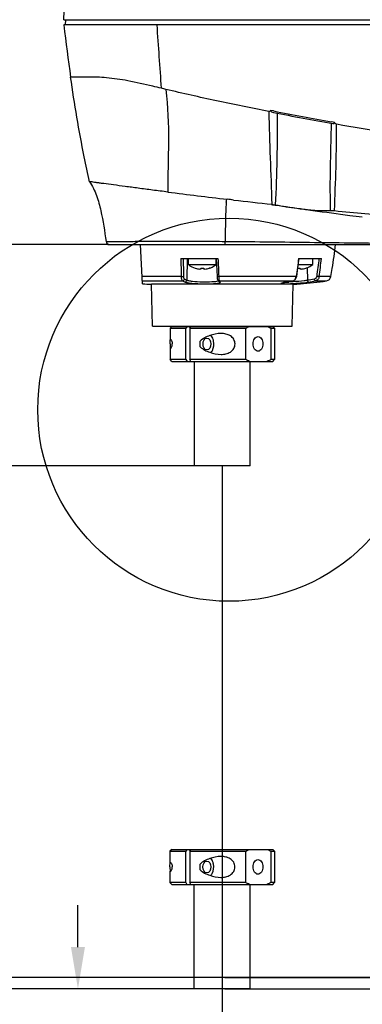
# Model space of a CAD drawing. Header units: millimetres. Extents: x 4086 to 8318, y 123 to 1549.
# Tile 33 of 56: x 6645 to 6694, y 987 to 1129. Entities that reach past the tile are written whole.
import ezdxf

# ---------------------------------------------------------------- set-up
doc = ezdxf.new("R2010")
doc.units = ezdxf.units.MM
doc.styles.get("Standard").update_dxf_attribs({"font": 'SourceHanSansCN-Normal.ttf'})
doc.dimstyles.get("Standard").update_dxf_attribs({"dimscale": 6, "dimtxt": 5, "dimasz": 3, "dimexe": 0.18, "dimexo": 0.0625, "dimgap": 0.8, "dimtad": 1, "dimtoh": 1, "dimdec": 1, "dimlfac": 2, "dimzin": 0, "dimdsep": 46, "dimtxsty": 'Standard', "dimcen": 0.09, "dimclrd": 256, "dimclre": 256, "dimclrt": 256, "dimadec": 0, "dimazin": 2, "dimtfac": 1, "dimtdec": 1, "dimtofl": 0, "dimtmove": 0, "dimatfit": 3, "dimfxl": 1, "dimtolj": 1, "dimtzin": 0, "dimarcsym": 0})

# ---------------------------------------------------------------- blocks, each defined once
blk = doc.blocks.new('*D729')
at = {"lineweight": -2}
for p, q in [((6657.46, 1096.36), (6593.91, 1096.36)), ((6594.99, 997.26), (6594.99, 1090.36)), ((6846.42, 991.26), (6593.91, 991.26))]:
    blk.add_line(p, q, dxfattribs=at)
for points in [[(6595.99, 1090.36), (6593.99, 1090.36), (6594.99, 1096.36)], [(6593.99, 997.26), (6595.99, 997.26), (6594.99, 991.26)]]:
    blk.add_solid(points)
at = {"layer": 'Defpoints', "color": 0}
for p in [(6594.99, 1096.36), (6657.84, 1096.36), (6846.79, 991.26)]:
    blk.add_point(p, dxfattribs=at)
at = {"insert": (6587.09, 1042.09), "char_height": 30, "attachment_point": 5, "rotation": 90}
blk.add_mtext('\\A1;\\A1;{\\H0.2x;210.2}', dxfattribs=at)
blk = doc.blocks.new('*D730')
at = {"lineweight": -2}
for p, q in [((6774.46, 1195.32), (6595.95, 1195.32)), ((6597.03, 1102.36), (6597.03, 1189.32)), ((6657.73, 1096.36), (6595.95, 1096.36))]:
    blk.add_line(p, q, dxfattribs=at)
for points in [[(6598.03, 1189.32), (6596.03, 1189.32), (6597.03, 1195.32)], [(6596.03, 1102.36), (6598.03, 1102.36), (6597.03, 1096.36)]]:
    blk.add_solid(points)
at = {"layer": 'Defpoints', "color": 0}
for p in [(6597.03, 1195.32), (6774.84, 1195.32), (6658.1, 1096.36)]:
    blk.add_point(p, dxfattribs=at)
at = {"insert": (6589.13, 1145.84), "char_height": 30, "attachment_point": 5, "rotation": 90}
blk.add_mtext('\\A1;\\A1;{\\H0.2x;197.9}', dxfattribs=at)
blk = doc.blocks.new('*D737')
at = {"lineweight": -2}
for p, q in [((6735.56, 1101.36), (6735.56, 1107.36)), ((6740.2, 1095.36), (6734.48, 1095.36)), ((6740.2, 1076.76), (6734.48, 1076.76)), ((6735.56, 1070.76), (6735.56, 1059.93)), ((6735.56, 1059.93), (6715.71, 1059.93))]:
    blk.add_line(p, q, dxfattribs=at)
for points in [[(6734.56, 1101.36), (6736.56, 1101.36), (6735.56, 1095.36)], [(6736.56, 1070.76), (6734.56, 1070.76), (6735.56, 1076.76)]]:
    blk.add_solid(points)
at = {"layer": 'Defpoints', "color": 0}
for p in [(6735.56, 1095.36), (6740.57, 1095.36), (6740.57, 1076.76)]:
    blk.add_point(p, dxfattribs=at)
at = {"insert": (6723.23, 1067.84), "char_height": 30, "attachment_point": 5}
blk.add_mtext('\\A1;\\A1;{\\H0.2x;37.2}', dxfattribs=at)
blk = doc.blocks.new('*D1024')
at = {"lineweight": -2}
for p, q in [((6701.63, 1003.26), (6716.93, 1003.26)), ((6701.63, 997.26), (6701.63, 1003.26)), ((6674.4, 991.26), (6702.71, 991.26)), ((6674.4, 989.61), (6702.71, 989.61)), ((6701.63, 983.61), (6701.63, 977.61))]:
    blk.add_line(p, q, dxfattribs=at)
for points in [[(6700.63, 997.26), (6702.63, 997.26), (6701.63, 991.26)], [(6702.63, 983.61), (6700.63, 983.61), (6701.63, 989.61)]]:
    blk.add_solid(points)
at = {"layer": 'Defpoints', "color": 0}
for p in [(6674.03, 991.26), (6701.63, 991.26), (6674.03, 989.61)]:
    blk.add_point(p, dxfattribs=at)
at = {"insert": (6711.68, 1011.17), "char_height": 30, "attachment_point": 5}
blk.add_mtext('\\A1;\\A1;{\\H0.2x;3.3}', dxfattribs=at)
blk = doc.blocks.new('*D1025')
at = {"lineweight": -2}
for p, q in [((6673.65, 1064.61), (6620.27, 1064.61)), ((6621.35, 995.61), (6621.35, 1058.61)), ((6673.64, 989.61), (6620.27, 989.61))]:
    blk.add_line(p, q, dxfattribs=at)
for points in [[(6622.35, 1058.61), (6620.35, 1058.61), (6621.35, 1064.61)], [(6620.35, 995.61), (6622.35, 995.61), (6621.35, 989.61)]]:
    blk.add_solid(points)
at = {"layer": 'Defpoints', "color": 0}
for p in [(6621.35, 1064.61), (6674.03, 1064.61), (6674.02, 989.61)]:
    blk.add_point(p, dxfattribs=at)
at = {"insert": (6613.45, 1027.11), "char_height": 30, "attachment_point": 5, "rotation": 90}
blk.add_mtext('\\A1;\\A1;{\\H0.2x;150}', dxfattribs=at)
blk = doc.blocks.new('*D1026')
at = {"lineweight": -2}
for p, q in [((6653.31, 995.61), (6653.31, 1001.61)), ((6673.64, 989.61), (6652.23, 989.61)), ((6673.64, 979.61), (6652.23, 979.61)), ((6653.31, 973.61), (6653.31, 964.19)), ((6653.31, 964.19), (6636.64, 964.19))]:
    blk.add_line(p, q, dxfattribs=at)
for points in [[(6652.31, 995.61), (6654.31, 995.61), (6653.31, 989.61)], [(6654.31, 973.61), (6652.31, 973.61), (6653.31, 979.61)]]:
    blk.add_solid(points)
at = {"layer": 'Defpoints', "color": 0}
for p in [(6651.5, 989.61), (6674.02, 989.61), (6674.02, 979.61)]:
    blk.add_point(p, dxfattribs=at)
at = {"insert": (6642.58, 972.3), "char_height": 30, "attachment_point": 5}
blk.add_mtext('\\A1;\\A1;{\\H0.2x;20*}', dxfattribs=at)
blk = doc.blocks.new('*D1031')
at = {"lineweight": -2}
for p, q in [((6666.4, 1234.66), (6558.74, 1234.66)), ((6559.82, 1228.66), (6559.82, 997.26)), ((6846.42, 991.26), (6558.74, 991.26))]:
    blk.add_line(p, q, dxfattribs=at)
for points in [[(6560.82, 1228.66), (6558.82, 1228.66), (6559.82, 1234.66)], [(6558.82, 997.26), (6560.82, 997.26), (6559.82, 991.26)]]:
    blk.add_solid(points)
at = {"layer": 'Defpoints', "color": 0}
for p in [(6666.78, 1234.66), (6559.82, 991.26), (6846.79, 991.26)]:
    blk.add_point(p, dxfattribs=at)
at = {"insert": (6551.91, 1112.96), "char_height": 30, "attachment_point": 5, "rotation": 90}
blk.add_mtext('\\A1;\\A1;{\\H0.2x;486.7}', dxfattribs=at)

msp = doc.modelspace()

# ---------------------------------------------------------------- linework, layer by layer
at = {"color": 7, "linetype": 'Continuous'}
for p, q in [((6651.3039, 1128.6117), (6786.2376, 1128.6117)), ((6651.527, 1127.8598), (6651.5533, 1128.6117)), ((6786.2769, 1127.8617), (6651.2769, 1127.8617)), ((6654.8102, 1120.3626), (6652.2553, 1120.3617)), ((6681.402, 1115.5207), (6680.9743, 1115.6051)), ((6689.6494, 1113.7553), (6689.6124, 1111.5977)), ((6689.9447, 1113.9173), (6689.6865, 1113.9634)), ((6690.1454, 1113.8815), (6689.9447, 1113.9173)), ((6689.6124, 1111.5977), (6689.6117, 1111.5628)), ((6675.6664, 1102.7473), (6674.72, 1102.8587)), ((6687.0543, 1101.2168), (6685.753, 1101.4027)), ((6657.8381, 1096.3617), (6744.7851, 1096.3617)), ((6662.5708, 1090.7542), (6662.2769, 1096.3617)), ((6668.0786, 1094.3617), (6673.4138, 1094.3617)), ((6668.9939, 1094.3617), (6668.9312, 1091.2359)), ((6669.1656, 1093.5), (6669.1656, 1094.3617)), ((6673.1656, 1093.5), (6673.1656, 1094.3617)), ((6673.1744, 1094.3617), (6673.2789, 1091.8059)), ((6684.9874, 1094.3617), (6688.2699, 1094.3617)), ((6687.0179, 1093.5), (6687.0179, 1094.3617)), ((6669.1656, 1093.5), (6673.1656, 1093.5)), ((6670.1618, 1092.9784), (6670.158, 1092.9718)), ((6670.9456, 1092.9784), (6670.9456, 1092.8403)), ((6671.3856, 1092.8403), (6671.3856, 1092.9784)), ((6672.1731, 1092.9718), (6672.1693, 1092.9784)), ((6684.9555, 1093.5), (6687.0179, 1093.5)), ((6685.2379, 1092.8403), (6685.2379, 1092.9784)), ((6686.0254, 1092.9718), (6686.0216, 1092.9784)), ((6686.2358, 1093.0492), (6686.256, 1091.2359)), ((6668.1504, 1091.7725), (6662.5174, 1091.7725)), ((6673.2789, 1091.8059), (6673.2854, 1091.6929)), ((6673.5209, 1091.7725), (6673.519, 1091.8162)), ((6684.6334, 1091.7725), (6673.5207, 1091.7725)), ((6684.504, 1091.3377), (6684.6582, 1091.5776)), ((6684.6582, 1091.5776), (6684.7133, 1091.7797)), ((6689.6199, 1091.7725), (6687.9376, 1091.7725)), ((6662.5492, 1091.1658), (6668.339, 1091.1658)), ((6664.0073, 1084.6617), (6663.8501, 1090.6617)), ((6684.2036, 1090.6617), (6663.8501, 1090.6617)), ((6673.3464, 1091.3357), (6673.3867, 1091.2628)), ((6673.3867, 1091.2628), (6673.3859, 1091.2639)), ((6673.4843, 1091.1415), (6673.554, 1091.0662)), ((6673.5857, 1091.1658), (6684.184, 1091.1658)), ((6683.1359, 1090.9609), (6683.596, 1091.0421)), ((6683.3085, 1090.9932), (6683.3293, 1090.9947)), ((6683.596, 1091.0421), (6684.0521, 1091.1332)), ((6684.0465, 1084.6617), (6684.2036, 1090.6617)), ((6684.0521, 1091.1332), (6684.2111, 1091.1685)), ((6684.184, 1091.1658), (6684.2111, 1091.1685)), ((6684.2111, 1091.1685), (6684.2114, 1091.1685)), ((6684.2114, 1091.1685), (6684.2837, 1091.1905)), ((6684.2837, 1091.1905), (6684.504, 1091.3377)), ((6687.4122, 1091.1658), (6689.0081, 1091.1658)), ((6666.7769, 1084.6117), (6666.5269, 1084.3617)), ((6668.9669, 1084.6117), (6668.8017, 1084.3617)), ((6669.3651, 1084.3617), (6669.5303, 1084.6117)), ((6681.2769, 1084.6117), (6681.5269, 1084.3617)), ((6666.5269, 1084.3617), (6666.5269, 1082.7365)), ((6666.5269, 1084.3617), (6668.8017, 1084.3617)), ((6668.8017, 1079.8617), (6668.8017, 1084.3617)), ((6669.3651, 1084.3617), (6669.3651, 1079.8617)), ((6669.3651, 1084.3617), (6677.406, 1084.3617)), ((6677.406, 1079.8617), (6677.406, 1084.3617)), ((6681.0221, 1084.3617), (6681.0221, 1079.8617)), ((6681.0221, 1084.3617), (6681.5269, 1084.3617)), ((6681.5269, 1084.3617), (6681.5269, 1079.8617)), ((6670.8766, 1081.7009), (6670.8766, 1082.5225)), ((6666.5269, 1081.4867), (6666.5269, 1079.8617)), ((6666.7769, 1079.6117), (6666.5269, 1079.8617)), ((6668.8017, 1079.8617), (6666.5269, 1079.8617)), ((6666.7771, 1079.6117), (6681.2769, 1079.6117)), ((6668.8017, 1079.8617), (6668.9669, 1079.6117)), ((6669.5303, 1079.6117), (6669.3651, 1079.8617)), ((6677.406, 1079.8617), (6669.3651, 1079.8617)), ((6670.0269, 1064.6117), (6670.0269, 1079.6117)), ((6678.0269, 1064.6117), (6678.0269, 1079.6117)), ((6681.5269, 1079.8617), (6681.0221, 1079.8617)), ((6681.2769, 1079.6117), (6681.5269, 1079.8617)), ((6678.0269, 1064.6117), (6670.0274, 1064.6117)), ((6666.7683, 1009.6117), (6666.5183, 1009.3617)), ((6668.9583, 1009.6117), (6668.7931, 1009.3617)), ((6669.3566, 1009.3617), (6669.5218, 1009.6117)), ((6681.2683, 1009.6117), (6681.5183, 1009.3617)), ((6666.5183, 1009.3617), (6666.5183, 1007.7365)), ((6666.5183, 1009.3617), (6668.7931, 1009.3617)), ((6668.7931, 1004.8617), (6668.7931, 1009.3617)), ((6669.3566, 1009.3617), (6669.3566, 1004.8617)), ((6669.3566, 1009.3617), (6677.3974, 1009.3617)), ((6677.3974, 1004.8617), (6677.3974, 1009.3617)), ((6681.0135, 1009.3617), (6681.0135, 1004.8617)), ((6681.0135, 1009.3617), (6681.5183, 1009.3617)), ((6681.5183, 1009.3617), (6681.5183, 1004.8617)), ((6670.868, 1006.7009), (6670.868, 1007.5225)), ((6666.5183, 1006.4867), (6666.5183, 1004.8617)), ((6666.7683, 1004.6117), (6666.5183, 1004.8617)), ((6668.7931, 1004.8617), (6666.5183, 1004.8617)), ((6666.7686, 1004.6117), (6681.2683, 1004.6117)), ((6668.7931, 1004.8617), (6668.9583, 1004.6117)), ((6669.5218, 1004.6117), (6669.3566, 1004.8617)), ((6677.3974, 1004.8617), (6669.3566, 1004.8617)), ((6670.0183, 989.6117), (6670.0183, 1004.6117)), ((6678.0183, 989.6117), (6678.0183, 1004.6117)), ((6681.5183, 1004.8617), (6681.0135, 1004.8617)), ((6681.2683, 1004.6117), (6681.5183, 1004.8617)), ((6678.0183, 989.6117), (6670.0188, 989.6117))]:
    msp.add_line(p, q, dxfattribs=at)
for p, q in [((6664.0073, 1084.6617), (6684.0465, 1084.6617)), ((6666.7769, 1084.6117), (6681.2769, 1084.6117)), ((6670.0269, 1084.6117), (6670.0269, 1084.6617)), ((6678.0269, 1084.6117), (6678.0269, 1084.6617)), ((6674.0269, 1064.6617), (6674.0269, 989.6617)), ((6678.0269, 1064.6117), (6674.0269, 1064.6117)), ((6666.7683, 1009.6117), (6681.2683, 1009.6117)), ((6678.0183, 989.6117), (6674.0183, 989.6117)), ((6674.0183, 989.6117), (6674.0183, 979.6117))]:
    msp.add_line(p, q)
for points in [[(6684.7133, 1091.7797), (6684.8398, 1092.648), (6684.9861, 1093.7257), (6685.0656, 1094.3617)], [(6673.2854, 1091.6929), (6673.2996, 1091.5467), (6673.3191, 1091.4288), (6673.3464, 1091.3357)], [(6673.3859, 1091.2639), (6673.4093, 1091.2327), (6673.4843, 1091.1415)], [(6682.5687, 1090.836), (6682.5661, 1090.8347), (6682.5829, 1090.841), (6682.6313, 1090.8556), (6682.7099, 1090.8756), (6682.8191, 1090.8999), (6682.9601, 1090.9283), (6683.1359, 1090.9609)]]:
    msp.add_lwpolyline(points, dxfattribs=at)
msp.add_circle((6675.0011, 1072.6712), 27.4605)
for centre, radius, start, end in [((6952.8846, 1163.3924), 303.6933, 186.718731, 188.145732), ((4882.2008, 998.7582), 1787.1371, 3.8506301, 4.142677), ((6774.735, 1589.2043), 482.791, 258.85342, 259.853825), ((6775.8551, 1595.1696), 489.0718, 258.859999, 259.878477), ((6766.5097, 1890.8081), 793.2778, 262.7375093, 263.3552038), ((6759.9791, 1834.9605), 737.0495, 263.4313343, 263.8603211), ((6566.1898, 266.2888), 843.6284, 81.8524695, 82.1319862), ((6690.4741, 1142.7342), 41.5664, 263.483071, 263.675078), ((6690.3497, 1141.612), 40.4372, 263.675106, 263.858031), ((6760.2502, 1839.7381), 741.8301, 264.5768992, 265.2567145), ((6657.8381, 1096.8617), 0.5, 187.858027, 270), ((6894.9901, 1099.4457), 226.9691, 181.283509, 181.937402), ((6895.3306, 1099.4823), 226.9781, 181.292707, 181.936727), ((7215.5311, 1115.2181), 542.517, 182.203202, 182.472261), ((6671.1772, 1096.0836), 3.2744, 232.09573, 251.865219), ((6671.1656, 1096.0617), 3.2425, 251.967648, 263.447828), ((6671.1656, 1096.642), 3.6702, 266.563644, 273.436356), ((6671.1656, 1096.0617), 3.2425, 276.552172, 288.032352), ((6671.1645, 1096.0643), 3.2528, 288.064286, 295.845612), ((6671.1606, 1096.0697), 3.2593, 295.862248, 307.961887), ((6685.0179, 1096.642), 3.6702, 267.912339, 273.436356), ((6685.0179, 1096.0617), 3.2425, 276.552172, 288.032352), ((6685.0168, 1096.0643), 3.2528, 288.064286, 295.845612), ((6685.0129, 1096.0697), 3.2593, 295.862248, 307.961887), ((6688.8817, 1091.905), 0.75, 279.705841, 349.819471), ((6669.5367, 1178.1825), 87.7053, 265.44455, 266.282522), ((6674.9026, 1092.1357), 1.6357, 216.368892, 218.467156), ((6674.8848, 1092.1229), 1.6138, 218.502723, 224.427709), ((6683.1292, 1101.8815), 10.9043, 270.521092, 270.951954), ((6680.381, 1108.2533), 17.5066, 279.625882, 281.586438), ((6683.0592, 1105.6409), 14.6643, 270.981124, 272.046582), ((6682.4039, 1121.1739), 30.4502, 272.512696, 273.69902), ((6681.1076, 1104.6542), 13.8349, 281.632433, 282.84966)]:
    msp.add_arc(centre, radius, start, end, dxfattribs=at)
for points in [[(6651.304, 1128.6117), (6651.5397, 1135.3405), (6651.7899, 1142.0701), (6652.1912, 1148.7911)], [(6665.9382, 1118.6147), (6665.7258, 1118.6649), (6665.5128, 1118.7132), (6665.3034, 1118.7745)], [(6680.7206, 1115.4397), (6680.8196, 1115.42), (6680.9178, 1115.5214), (6680.9743, 1115.6051)], [(6680.7206, 1115.4395), (6680.8161, 1111.0046), (6680.9862, 1106.5715), (6681.1497, 1102.1386)], [(6690.4504, 1113.6128), (6690.3171, 1113.6364), (6690.2143, 1113.7645), (6690.1453, 1113.881)], [(6675.6652, 1102.7493), (6675.3489, 1102.7857), (6675.0327, 1102.8223), (6674.7165, 1102.8591)], [(6681.6754, 1101.9753), (6681.4974, 1101.9998), (6681.3194, 1102.0241), (6681.1414, 1102.0483)], [(6684.9869, 1094.3617), (6684.8828, 1093.4969), (6684.7625, 1092.634), (6684.6337, 1091.7724)], [(6687.914, 1094.3617), (6687.8196, 1093.5098), (6687.7073, 1092.6599), (6687.5856, 1091.8115)], [(6687.9377, 1091.7725), (6688.0612, 1092.6338), (6688.1751, 1093.4968), (6688.2705, 1094.3617)], [(6670.8726, 1092.8339), (6670.8469, 1092.8351), (6670.8212, 1092.8374), (6670.7956, 1092.8403)], [(6671.5356, 1092.8403), (6671.5096, 1092.8373), (6671.4836, 1092.8351), (6671.4575, 1092.8339)], [(6673.5207, 1091.7725), (6673.5238, 1091.6785), (6673.5282, 1091.5846), (6673.5353, 1091.4908)], [(6684.3899, 1091.2765), (6684.4564, 1091.3356), (6684.5096, 1091.411), (6684.5487, 1091.4909)], [(6684.5487, 1091.4909), (6684.5917, 1091.579), (6684.6198, 1091.6754), (6684.6334, 1091.7725)], [(6685.3879, 1092.8403), (6685.3619, 1092.8373), (6685.3359, 1092.8351), (6685.3098, 1092.8339)], [(6668.3394, 1091.1658), (6668.449, 1091.1012), (6668.5632, 1091.0443), (6668.6796, 1090.9932)], [(6668.9312, 1091.2359), (6668.8158, 1091.2866), (6668.7026, 1091.343), (6668.594, 1091.4069)], [(6673.4621, 1091.1967), (6673.4329, 1091.213), (6673.4066, 1091.236), (6673.3867, 1091.2627)], [(6673.5857, 1091.1658), (6673.5432, 1091.1651), (6673.4992, 1091.1761), (6673.4621, 1091.1967)], [(6673.7323, 1090.9932), (6673.6681, 1090.9923), (6673.5989, 1091.0202), (6673.5541, 1091.0662)], [(6684.184, 1091.1658), (6684.2599, 1091.1836), (6684.3317, 1091.2247), (6684.3899, 1091.2765)], [(6687.2421, 1091.4069), (6686.915, 1091.3411), (6686.5859, 1091.2855), (6686.256, 1091.2359)], [(6686.417, 1090.9932), (6686.7499, 1091.0432), (6687.082, 1091.0994), (6687.4121, 1091.1658)], [(6677.406, 1084.3617), (6677.5811, 1084.4553), (6677.7615, 1084.5399), (6677.9466, 1084.6117)], [(6680.4814, 1084.6117), (6680.6665, 1084.5399), (6680.847, 1084.4553), (6681.0221, 1084.3617)], [(6677.9466, 1079.6117), (6677.7615, 1079.6835), (6677.5811, 1079.7681), (6677.406, 1079.8617)], [(6681.0221, 1079.8617), (6680.847, 1079.7681), (6680.6665, 1079.6835), (6680.4814, 1079.6117)], [(6677.3974, 1009.3617), (6677.5725, 1009.4553), (6677.753, 1009.5399), (6677.9381, 1009.6117)], [(6680.4729, 1009.6117), (6680.658, 1009.5399), (6680.8384, 1009.4553), (6681.0135, 1009.3617)], [(6677.9381, 1004.6117), (6677.753, 1004.6835), (6677.5725, 1004.7681), (6677.3974, 1004.8617)], [(6681.0135, 1004.8617), (6680.8384, 1004.7681), (6680.658, 1004.6835), (6680.4729, 1004.6117)]]:
    msp.add_open_spline(points, degree=3, dxfattribs=at)
for points, knots in [([(6654.9631, 1105.3818), (6654.7021, 1106.5648), (6653.6535, 1111.5304), (6652.807, 1116.5379), (6652.2553, 1120.3617)], [0, 0, 0, 0, 0.23872679, 1, 1, 1, 1]), ([(6660.459, 1119.8552), (6659.4412, 1120.0394), (6657.568, 1120.3008), (6655.6664, 1120.4316), (6654.8102, 1120.3626)], [0, 0, 0, 0, 0.54631624, 1, 1, 1, 1]), ([(6665.3034, 1118.7745), (6664.887, 1118.8727), (6663.2757, 1119.2482), (6661.6633, 1119.6217), (6660.459, 1119.8552)], [0, 0, 0, 0, 0.25858837, 1, 1, 1, 1]), ([(6665.938, 1118.6147), (6666.2349, 1116.1387), (6666.3786, 1111.2154), (6666.2013, 1106.3104), (6666.2272, 1103.8945)], [0, 0, 0, 0, 0.5079079, 1, 1, 1, 1]), ([(6680.7206, 1115.4395), (6678.2107, 1115.9371), (6673.2744, 1116.9544), (6668.3514, 1118.0376), (6665.9381, 1118.6151)], [0, 0, 0, 0, 0.50766512, 1, 1, 1, 1]), ([(6680.9743, 1115.6051), (6680.9287, 1115.5366), (6681.1488, 1115.3767), (6681.2784, 1115.3297), (6681.363, 1115.313)], [0, 0, 0, 0, 0.48825519, 1, 1, 1, 1]), ([(6681.6816, 1102.062), (6681.8206, 1104.2518), (6681.943, 1108.632), (6681.9581, 1113.0115), (6681.9537, 1115.1971)], [0, 0, 0, 0, 0.5009955, 1, 1, 1, 1]), ([(6689.9074, 1113.7092), (6689.9609, 1113.6997), (6690.047, 1113.7053), (6690.1641, 1113.7643), (6690.1639, 1113.8498), (6690.1453, 1113.881)], [0, 0, 0, 0, 0.45081124, 0.69927517, 1, 1, 1, 1]), ([(6690.14, 1101.2285), (6690.2202, 1103.2967), (6690.3529, 1106.3953), (6690.4268, 1110.5242), (6690.463, 1112.5842), (6690.4504, 1113.6128)], [0, 0, 0, 0, 0.50120589, 0.75092107, 1, 1, 1, 1]), ([(6748.0593, 1107.3411), (6743.4507, 1107.5694), (6733.913, 1108.1704), (6719.4088, 1109.4545), (6704.7993, 1111.2355), (6695.1469, 1112.7813), (6690.4504, 1113.6128)], [0, 0, 0, 0, 0.23872265, 0.4943737, 0.75323839, 1, 1, 1, 1]), ([(6689.6117, 1111.5628), (6689.5936, 1110.7124), (6689.5104, 1107.2753), (6689.4585, 1103.8346), (6689.5437, 1101.2482)], [0, 0, 0, 0, 0.2473798, 1, 1, 1, 1]), ([(6654.963, 1105.3817), (6655.3996, 1104.7746), (6656.0345, 1103.3939), (6656.8153, 1100.504), (6657.1383, 1098.2759), (6657.3428, 1096.7933)], [0, 0, 0, 0, 0.24986945, 0.49996671, 1, 1, 1, 1]), ([(6666.2272, 1103.8945), (6665.4899, 1103.9877), (6664.0664, 1104.1675), (6662.018, 1104.4387), (6660.1508, 1104.6877), (6658.5003, 1104.9087), (6657.2788, 1105.0666), (6656.4446, 1105.1742), (6655.9428, 1105.2464), (6655.5359, 1105.3092), (6655.2653, 1105.361), (6655.1023, 1105.3727), (6655.0281, 1105.3897), (6654.9773, 1105.3693), (6654.9631, 1105.3818)], [0, 0, 0, 0, 0.19622754, 0.37879808, 0.54553208, 0.69356839, 0.81844793, 0.87072744, 0.91562348, 0.95233147, 0.97931064, 0.98856682, 0.99501333, 1, 1, 1, 1]), ([(6674.6125, 1102.4275), (6674.6212, 1102.5272), (6674.6523, 1102.658), (6674.6733, 1102.8362), (6674.7165, 1102.8591)], [0, 0, 0, 0, 0.67170525, 1, 1, 1, 1]), ([(6674.6124, 1102.4275), (6674.534, 1101.5191), (6674.4773, 1099.6485), (6674.4595, 1097.7795), (6674.4506, 1096.8217)], [0, 0, 0, 0, 0.48768518, 1, 1, 1, 1]), ([(6681.1521, 1102.1382), (6681.2878, 1102.1236), (6681.4647, 1102.1), (6681.6404, 1102.0696), (6681.6816, 1102.0619)], [0, 0, 0, 0, 0.76511035, 1, 1, 1, 1]), ([(6681.6816, 1102.062), (6682.6889, 1101.8757), (6684.0452, 1101.6491), (6685.4087, 1101.4762), (6685.7565, 1101.4365)], [0, 0, 0, 0, 0.74534566, 1, 1, 1, 1]), ([(6686.0232, 1101.4069), (6686.345, 1101.3722), (6687.5146, 1101.2615), (6688.693, 1101.2091), (6689.5437, 1101.2482)], [0, 0, 0, 0, 0.27541488, 1, 1, 1, 1]), ([(6694.14, 1100.2888), (6693.5418, 1100.3572), (6691.1766, 1100.641), (6688.8167, 1100.9675), (6687.0543, 1101.2169)], [0, 0, 0, 0, 0.25275485, 1, 1, 1, 1]), ([(6689.5437, 1101.2482), (6689.5865, 1101.2502), (6689.785, 1101.2544), (6689.9836, 1101.2432), (6690.1386, 1101.2285)], [0, 0, 0, 0, 0.21579595, 1, 1, 1, 1]), ([(6657.3428, 1096.7933), (6657.3385, 1096.7988), (6657.3935, 1096.786), (6657.4296, 1096.7994), (6657.5481, 1096.7933), (6657.7593, 1096.8), (6658.1419, 1096.8009), (6658.7081, 1096.808), (6659.4315, 1096.8139), (6660.2985, 1096.821), (6661.3017, 1096.8273), (6662.8807, 1096.8327), (6665.1095, 1096.8374), (6668.0261, 1096.8391), (6671.1796, 1096.8414), (6673.3478, 1096.8318), (6674.4506, 1096.8217)], [0, 0, 0, 0, 0.00121751, 0.00486808, 0.01093651, 0.01940763, 0.04347469, 0.0768618, 0.11924837, 0.17013245, 0.22896476, 0.29515595, 0.44702389, 0.61979397, 0.80660503, 1, 1, 1, 1]), ([(6674.4475, 1096.3615), (6674.4579, 1096.3567), (6674.435, 1096.4393), (6674.4582, 1096.498), (6674.4476, 1096.658), (6674.4508, 1096.762), (6674.4506, 1096.8216)], [0, 0, 0, 0, 0.07443832, 0.28798584, 0.61128601, 1, 1, 1, 1]), ([(6674.4506, 1096.8216), (6678.2538, 1096.7863), (6685.8233, 1096.7086), (6693.3926, 1096.5988), (6697.1591, 1096.5787)], [0, 0, 0, 0, 0.50243314, 1, 1, 1, 1]), ([(6689.6199, 1091.7725), (6689.6887, 1092.1556), (6689.953, 1093.6782), (6690.1695, 1095.2104), (6690.2769, 1096.3617)], [0, 0, 0, 0, 0.25185217, 1, 1, 1, 1]), ([(6668.1504, 1091.7725), (6668.2174, 1091.7699), (6668.3269, 1091.7778), (6668.444, 1091.7879), (6668.4822, 1091.8114)], [0, 0, 0, 0, 0.59891437, 1, 1, 1, 1]), ([(6668.339, 1091.1658), (6668.2678, 1091.2038), (6668.1831, 1091.4338), (6668.1564, 1091.6376), (6668.1504, 1091.7725)], [0, 0, 0, 0, 0.3742418, 1, 1, 1, 1]), ([(6668.594, 1091.4069), (6668.5489, 1091.4336), (6668.5014, 1091.588), (6668.4851, 1091.7217), (6668.4822, 1091.8114)], [0, 0, 0, 0, 0.36875823, 1, 1, 1, 1]), ([(6670.9014, 1092.8332), (6670.8968, 1092.8332), (6670.8872, 1092.8333), (6670.8776, 1092.8337), (6670.8726, 1092.8339)], [0, 0, 0, 0, 0.47565746, 1, 1, 1, 1]), ([(6670.9258, 1092.834), (6670.9221, 1092.8337), (6670.9139, 1092.8333), (6670.9058, 1092.8332), (6670.9014, 1092.8332)], [0, 0, 0, 0, 0.45641127, 1, 1, 1, 1]), ([(6670.9456, 1092.8403), (6670.9456, 1092.8382), (6670.9366, 1092.8349), (6670.9307, 1092.8345), (6670.9258, 1092.834)], [0, 0, 0, 0, 0.29805453, 1, 1, 1, 1]), ([(6671.4218, 1092.8333), (6671.4128, 1092.8334), (6671.4034, 1092.8341), (6671.3856, 1092.8368), (6671.3856, 1092.8403)], [0, 0, 0, 0, 0.71843953, 1, 1, 1, 1]), ([(6671.4575, 1092.8339), (6671.4511, 1092.8336), (6671.4393, 1092.8332), (6671.4274, 1092.8332), (6671.4218, 1092.8333)], [0, 0, 0, 0, 0.53390839, 1, 1, 1, 1]), ([(6673.5207, 1091.7725), (6673.4638, 1091.7704), (6673.4026, 1091.778), (6673.2806, 1091.7806), (6673.279, 1091.8059)], [0, 0, 0, 0, 0.69184557, 1, 1, 1, 1]), ([(6673.5353, 1091.4908), (6673.5368, 1091.4703), (6673.5427, 1091.3987), (6673.5504, 1091.3272), (6673.5582, 1091.2766)], [0, 0, 0, 0, 0.2869905, 1, 1, 1, 1]), ([(6684.6334, 1091.7725), (6684.6521, 1091.7715), (6684.6725, 1091.774), (6684.7119, 1091.7715), (6684.7133, 1091.7797)], [0, 0, 0, 0, 0.6908853, 1, 1, 1, 1]), ([(6685.2741, 1092.8333), (6685.2651, 1092.8334), (6685.2557, 1092.8341), (6685.2379, 1092.8368), (6685.2379, 1092.8403)], [0, 0, 0, 0, 0.71843953, 1, 1, 1, 1]), ([(6685.3098, 1092.8339), (6685.3034, 1092.8336), (6685.2915, 1092.8332), (6685.2797, 1092.8332), (6685.2741, 1092.8333)], [0, 0, 0, 0, 0.53390839, 1, 1, 1, 1]), ([(6687.5856, 1091.8115), (6687.5718, 1091.7154), (6687.4987, 1091.533), (6687.3287, 1091.4244), (6687.2421, 1091.4069)], [0, 0, 0, 0, 0.52335916, 1, 1, 1, 1]), ([(6687.9376, 1091.7725), (6687.9162, 1091.6279), (6687.8024, 1091.3529), (6687.544, 1091.1919), (6687.4122, 1091.1658)], [0, 0, 0, 0, 0.52095195, 1, 1, 1, 1]), ([(6687.9376, 1091.7725), (6687.9161, 1091.7708), (6687.7977, 1091.7746), (6687.6802, 1091.7912), (6687.5856, 1091.8114)], [0, 0, 0, 0, 0.18187903, 1, 1, 1, 1]), ([(6668.339, 1091.1658), (6668.4012, 1091.1647), (6668.5313, 1091.2172), (6668.5896, 1091.3435), (6668.594, 1091.4069)], [0, 0, 0, 0, 0.49448391, 1, 1, 1, 1]), ([(6668.6799, 1090.9932), (6668.7418, 1090.9923), (6668.8716, 1091.0455), (6668.9276, 1091.1726), (6668.9312, 1091.2359)], [0, 0, 0, 0, 0.49351572, 1, 1, 1, 1]), ([(6668.6799, 1090.9932), (6668.8188, 1090.9336), (6669.2097, 1090.8624), (6669.8967, 1090.7884), (6670.7591, 1090.7446), (6671.6758, 1090.7281), (6672.417, 1090.7398), (6672.9435, 1090.7679), (6673.2513, 1090.7954), (6673.4956, 1090.8304), (6673.6443, 1090.8687), (6673.7615, 1090.9172), (6673.7453, 1090.9781), (6673.7322, 1090.9932)], [0, 0, 0, 0, 0.08761757, 0.22736671, 0.40188027, 0.58748125, 0.75893834, 0.8317973, 0.89250216, 0.93934313, 0.97140022, 0.98841695, 1, 1, 1, 1]), ([(6673.3862, 1091.1088), (6673.2787, 1091.0724), (6672.9906, 1091.0295), (6672.2419, 1090.9727), (6671.142, 1090.9731), (6670.0452, 1091.0214), (6669.3114, 1091.1242), (6669.0315, 1091.1872), (6668.9312, 1091.2359)], [0, 0, 0, 0, 0.07592629, 0.19314359, 0.50299104, 0.81077119, 0.92541998, 1, 1, 1, 1]), ([(6673.4894, 1091.1647), (6673.4717, 1091.1446), (6673.4345, 1091.1265), (6673.3981, 1091.1128), (6673.3862, 1091.1088)], [0, 0, 0, 0, 0.68228219, 1, 1, 1, 1]), ([(6673.5582, 1091.2766), (6673.5602, 1091.2637), (6673.567, 1091.2265), (6673.5733, 1091.1876), (6673.5857, 1091.1658)], [0, 0, 0, 0, 0.34065109, 1, 1, 1, 1]), ([(6682.825, 1090.9042), (6682.6943, 1090.8775), (6682.2052, 1090.7783), (6682.6622, 1090.7382), (6682.7741, 1090.7354)], [0, 0, 0, 0, 0.54374114, 1, 1, 1, 1]), ([(6682.7741, 1090.7354), (6682.8376, 1090.7337), (6683.1593, 1090.7313), (6683.4809, 1090.7418), (6683.7389, 1090.753)], [0, 0, 0, 0, 0.19744862, 1, 1, 1, 1]), ([(6683.3085, 1090.9932), (6683.2634, 1090.9854), (6683.102, 1090.9573), (6682.9407, 1090.9279), (6682.825, 1090.9042)], [0, 0, 0, 0, 0.27954091, 1, 1, 1, 1]), ([(6684.2216, 1091.0181), (6684.1651, 1091.0145), (6683.9523, 1091.0016), (6683.7394, 1090.9914), (6683.5829, 1090.9859)], [0, 0, 0, 0, 0.26558222, 1, 1, 1, 1]), ([(6684.2036, 1090.6617), (6684.55, 1090.6843), (6686.1562, 1090.7981), (6687.7628, 1090.9528), (6689.0081, 1091.1658)], [0, 0, 0, 0, 0.21553073, 1, 1, 1, 1]), ([(6686.256, 1091.2359), (6686.0982, 1091.2097), (6685.4229, 1091.1123), (6684.7428, 1091.0513), (6684.2216, 1091.0181)], [0, 0, 0, 0, 0.23441719, 1, 1, 1, 1]), ([(6684.3684, 1090.7872), (6684.544, 1090.7985), (6685.2286, 1090.8483), (6685.9122, 1090.9179), (6686.417, 1090.9932)], [0, 0, 0, 0, 0.25641969, 1, 1, 1, 1]), ([(6686.417, 1090.9932), (6686.3991, 1090.9927), (6686.2995, 1091.0359), (6686.2659, 1091.1528), (6686.256, 1091.2359)], [0, 0, 0, 0, 0.17661192, 1, 1, 1, 1]), ([(6687.4121, 1091.1658), (6687.3935, 1091.1652), (6687.2922, 1091.2073), (6687.2551, 1091.3238), (6687.2421, 1091.407)], [0, 0, 0, 0, 0.18172788, 1, 1, 1, 1]), ([(6673.8499, 1083.6117), (6673.3045, 1083.6117), (6672.4876, 1083.4393), (6671.5082, 1083.0085), (6671.053, 1082.7159), (6670.8766, 1082.5225)], [0, 0, 0, 0, 0.5079247, 0.75616138, 1, 1, 1, 1]), ([(6672.7808, 1082.5225), (6672.765, 1082.6061), (6672.6891, 1082.9094), (6672.5361, 1083.2011), (6672.3749, 1083.3627)], [0, 0, 0, 0, 0.27166418, 1, 1, 1, 1]), ([(6673.8499, 1080.6117), (6674.0837, 1080.6117), (6674.552, 1080.6561), (6675.2137, 1080.9105), (6675.7309, 1081.411), (6675.9319, 1082.1117), (6675.7309, 1082.8124), (6675.2137, 1083.3128), (6674.552, 1083.5673), (6674.0838, 1083.6117), (6673.8499, 1083.6117)], [0, 0, 0, 0, 0.1260497, 0.25117858, 0.37539826, 0.50000036, 0.62460221, 0.74882142, 0.87395022, 1, 1, 1, 1]), ([(6678.456, 1082.1117), (6678.456, 1082.3686), (6678.5415, 1082.8364), (6678.9658, 1083.1616), (6679.1611, 1083.1616)], [0, 0, 0, 0, 0.56815373, 1, 1, 1, 1]), ([(6679.1611, 1083.1616), (6679.3563, 1083.1616), (6679.7806, 1082.8364), (6679.8661, 1082.3686), (6679.8661, 1082.1117)], [0, 0, 0, 0, 0.43183211, 1, 1, 1, 1]), ([(6666.5306, 1082.1117), (6666.5306, 1082.2734), (6666.5271, 1082.4291), (6666.5627, 1082.7367), (6666.6144, 1082.7367)], [0, 0, 0, 0, 0.75780716, 1, 1, 1, 1]), ([(6666.5306, 1082.1117), (6666.5306, 1081.9499), (6666.5271, 1081.7942), (6666.5627, 1081.4867), (6666.6144, 1081.4867)], [0, 0, 0, 0, 0.75780649, 1, 1, 1, 1]), ([(6666.6144, 1082.7367), (6666.6371, 1082.7367), (6666.6914, 1082.6865), (6666.8036, 1082.4939), (6666.8514, 1082.277), (6666.8514, 1082.1117)], [0, 0, 0, 0, 0.09873337, 0.28150017, 1, 1, 1, 1]), ([(6666.6144, 1081.4867), (6666.6371, 1081.4867), (6666.6914, 1081.5369), (6666.8036, 1081.7295), (6666.8514, 1081.9464), (6666.8514, 1082.1117)], [0, 0, 0, 0, 0.09873342, 0.28150004, 1, 1, 1, 1]), ([(6670.8766, 1081.7009), (6671.053, 1081.5075), (6671.5082, 1081.2149), (6672.4876, 1080.7841), (6673.3044, 1080.6117), (6673.8499, 1080.6117)], [0, 0, 0, 0, 0.24383847, 0.49207493, 1, 1, 1, 1]), ([(6671.8287, 1081.2617), (6671.4892, 1081.2617), (6671.0462, 1082.1117), (6671.4892, 1082.9617), (6671.8287, 1082.9617)], [0, 0, 0, 0, 0.49998188, 1, 1, 1, 1]), ([(6671.8287, 1082.9617), (6672.1681, 1082.9617), (6672.6111, 1082.1117), (6672.1681, 1081.2617), (6671.8287, 1081.2617)], [0, 0, 0, 0, 0.49998188, 1, 1, 1, 1]), ([(6672.3781, 1080.8639), (6672.47, 1080.9569), (6672.8029, 1081.4424), (6672.8639, 1082.08), (6672.7808, 1082.5225)], [0, 0, 0, 0, 0.22509916, 1, 1, 1, 1]), ([(6679.1611, 1081.0618), (6678.9658, 1081.0617), (6678.5415, 1081.387), (6678.456, 1081.8548), (6678.456, 1082.1117)], [0, 0, 0, 0, 0.43183211, 1, 1, 1, 1]), ([(6679.8661, 1082.1117), (6679.8661, 1081.8548), (6679.7806, 1081.387), (6679.3563, 1081.0618), (6679.1611, 1081.0618)], [0, 0, 0, 0, 0.56815373, 1, 1, 1, 1]), ([(6673.8413, 1008.6117), (6673.2959, 1008.6117), (6672.479, 1008.4393), (6671.4996, 1008.0085), (6671.0444, 1007.7159), (6670.868, 1007.5225)], [0, 0, 0, 0, 0.5079247, 0.75616138, 1, 1, 1, 1]), ([(6672.7722, 1007.5225), (6672.7565, 1007.6061), (6672.6805, 1007.9094), (6672.5275, 1008.2011), (6672.3663, 1008.3627)], [0, 0, 0, 0, 0.27166418, 1, 1, 1, 1]), ([(6673.8413, 1005.6117), (6674.0751, 1005.6117), (6674.5434, 1005.6561), (6675.2051, 1005.9105), (6675.7223, 1006.411), (6675.9233, 1007.1117), (6675.7223, 1007.8124), (6675.2051, 1008.3128), (6674.5434, 1008.5673), (6674.0752, 1008.6117), (6673.8413, 1008.6117)], [0, 0, 0, 0, 0.1260497, 0.25117858, 0.37539826, 0.50000036, 0.62460221, 0.74882142, 0.87395022, 1, 1, 1, 1]), ([(6666.5221, 1007.1117), (6666.5221, 1007.2734), (6666.5185, 1007.4291), (6666.5541, 1007.7367), (6666.6058, 1007.7367)], [0, 0, 0, 0, 0.75780716, 1, 1, 1, 1]), ([(6666.5221, 1007.1117), (6666.5221, 1006.9499), (6666.5185, 1006.7942), (6666.5541, 1006.4867), (6666.6058, 1006.4867)], [0, 0, 0, 0, 0.75780649, 1, 1, 1, 1]), ([(6666.6058, 1007.7367), (6666.6285, 1007.7367), (6666.6829, 1007.6865), (6666.795, 1007.4939), (6666.8428, 1007.277), (6666.8428, 1007.1117)], [0, 0, 0, 0, 0.09873337, 0.28150017, 1, 1, 1, 1]), ([(6666.6058, 1006.4867), (6666.6285, 1006.4867), (6666.6829, 1006.5369), (6666.795, 1006.7295), (6666.8428, 1006.9464), (6666.8428, 1007.1117)], [0, 0, 0, 0, 0.09873342, 0.28150004, 1, 1, 1, 1]), ([(6671.8201, 1006.2617), (6671.4806, 1006.2617), (6671.0377, 1007.1117), (6671.4806, 1007.9617), (6671.8201, 1007.9617)], [0, 0, 0, 0, 0.49998188, 1, 1, 1, 1]), ([(6671.8201, 1007.9617), (6672.1595, 1007.9617), (6672.6025, 1007.1117), (6672.1596, 1006.2617), (6671.8201, 1006.2617)], [0, 0, 0, 0, 0.49998188, 1, 1, 1, 1]), ([(6672.3695, 1005.8639), (6672.4615, 1005.9569), (6672.7943, 1006.4424), (6672.8553, 1007.08), (6672.7722, 1007.5225)], [0, 0, 0, 0, 0.22509916, 1, 1, 1, 1]), ([(6678.4475, 1007.1117), (6678.4475, 1007.3686), (6678.533, 1007.8364), (6678.9573, 1008.1616), (6679.1525, 1008.1616)], [0, 0, 0, 0, 0.56815373, 1, 1, 1, 1]), ([(6679.1525, 1006.0618), (6678.9573, 1006.0617), (6678.533, 1006.387), (6678.4475, 1006.8548), (6678.4475, 1007.1117)], [0, 0, 0, 0, 0.43183211, 1, 1, 1, 1]), ([(6679.1525, 1008.1616), (6679.3478, 1008.1616), (6679.7721, 1007.8364), (6679.8576, 1007.3686), (6679.8576, 1007.1117)], [0, 0, 0, 0, 0.43183211, 1, 1, 1, 1]), ([(6679.8576, 1007.1117), (6679.8576, 1006.8548), (6679.7721, 1006.387), (6679.3478, 1006.0618), (6679.1525, 1006.0618)], [0, 0, 0, 0, 0.56815373, 1, 1, 1, 1]), ([(6670.868, 1006.7009), (6671.0444, 1006.5075), (6671.4996, 1006.2149), (6672.479, 1005.7841), (6673.2959, 1005.6117), (6673.8413, 1005.6117)], [0, 0, 0, 0, 0.24383847, 0.49207493, 1, 1, 1, 1])]:
    msp.add_open_spline(points, degree=3, knots=knots, dxfattribs=at)

# ---------------------------------------------------------------- dimensions: what is measured, and where the dimension line sits
for base, p1, p2, text, override, picture, middle in [((6559.8164, 991.2617), (6666.7769, 1234.6617), (6846.7924, 991.2617), '\\A1;{\\H0.2x;486.7}', {"dimasz": 1, "dimtxsty": 'Standard'}, '*D1031', (6551.9083, 1112.9617)), ((6597.0332, 1195.318), (6658.1021, 1096.3617), (6774.8355, 1195.318), '\\A1;{\\H0.2x;<>}', {"dimasz": 1, "dimtxsty": 'Standard'}, '*D730', (6589.1252, 1145.8399)), ((6621.3534, 1064.6117), (6674.0183, 989.6117), (6674.0269, 1064.6117), '\\A1;{\\H0.2x;<>}', {"dimasz": 1, "dimdec": 0, "dimtxsty": 'Standard'}, '*D1025', (6613.4453, 1027.1117)), ((6701.6312, 991.2617), (6674.0268, 989.6117), (6674.0269, 991.2617), '\\A1;{\\H0.2x;<>}', {"dimasz": 1, "dimtxsty": 'Standard'}, '*D1024', (6711.6827, 1011.1738))]:
    dim = msp.add_linear_dim(base=base, p1=p1, p2=p2, angle=90, text=text, dimstyle='Standard', override=override)
    dim.commit()
    dim.dimension.update_dxf_attribs({"geometry": picture, "text_midpoint": middle})
for base, p1, p2, text, override, picture, middle in [((6735.5567, 1095.3617), (6740.5719, 1076.7617), (6740.5719, 1095.3617), '\\A1;{\\H0.2x;<>}', {"dimasz": 1, "dimtxsty": 'Standard'}, '*D737', (6723.2317, 1059.9291)), ((6594.9942, 1096.3617), (6846.7924, 991.2617), (6657.8381, 1096.3617), '\\A1;{\\H0.2x;<>}', {"dimasz": 1, "dimtxsty": 'Standard'}, '*D729', (6594.9942, 1042.0875)), ((6653.3137, 989.6117), (6674.0183, 979.6117), (6674.0183, 989.6117), '\\A1;{\\H0.2x;<>*}', {"dimasz": 1, "dimdec": 0, "dimtxsty": 'Standard'}, '*D1026', (6642.5758, 964.1891))]:
    dim = msp.add_linear_dim(base=base, p1=p1, p2=p2, angle=90, text=text, dimstyle='Standard', override=override)
    dim.commit()
    dim.dimension.update_dxf_attribs({"geometry": picture, "text_midpoint": middle, "dimtype": 160})

doc.saveas('drawing.dxf')
